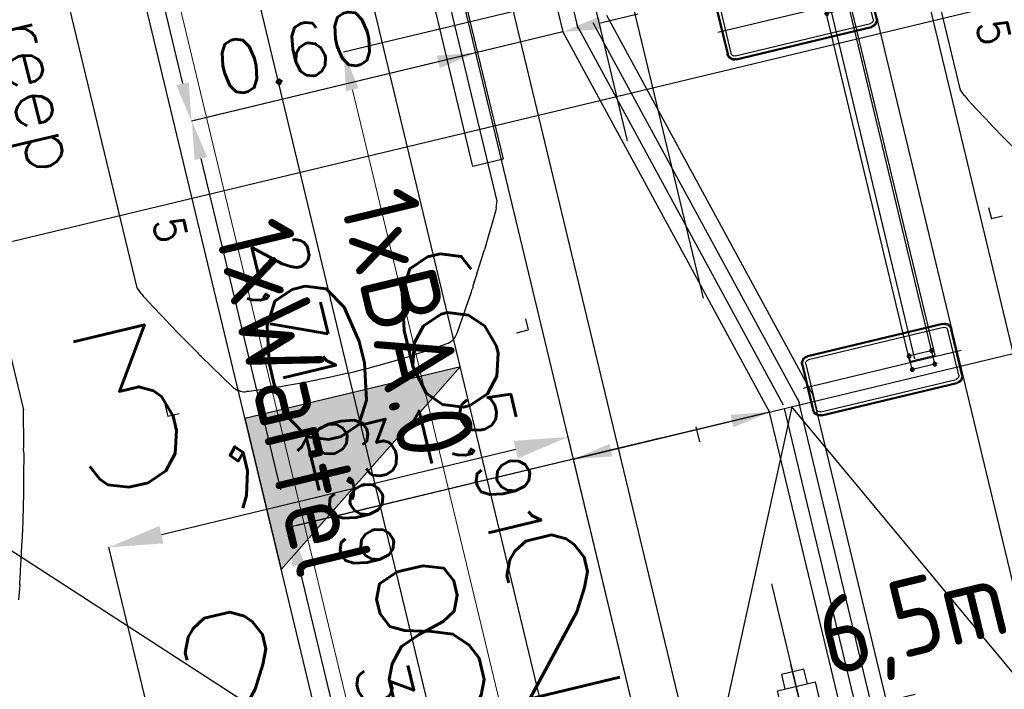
# Model space of a CAD drawing. Header units: millimetres. Extents: x 96940 to 101272, y 432237 to 434659.
# Tile 230 of 256: x 97309.81 to 97316.19, y 433504.04 to 433508.38. Entities that reach past the tile are written whole.
import ezdxf
from ezdxf.enums import TextEntityAlignment as Align

# ---------------------------------------------------------------- set-up
doc = ezdxf.new("R2010")
doc.units = ezdxf.units.MM
for name, pattern in [('CENTER', [35.225022, 22.015639, -4.403128, 4.403128, -4.403128]), ('DASHDOT', [25.4, 12.7, -6.35, 0, -6.35]), ('DASHED', [19.05, 12.7, -6.35])]:
    doc.linetypes.add(name, pattern=pattern)
for name, color, linetype in [('citadis', 7, 'Continuous'), ('Ondergrond_Nieuw_IP', 8, 'Continuous'), ('R_BL_T_N_MAST', 7, 'Continuous'), ('R_BN_N_Kabels_en_leidingen_maatvoering', 1, 'Continuous'), ('R_BN_T_N_Citadis', 2, 'Continuous'), ('R_BN_T_N_Halte_Blindengeleidelijn', 9, 'Continuous'), ('R_BN_T_N_Halte_Geleidepad_Markering-maatvoering', 1, 'Continuous'), ('R_BN_T_N_Halte_Hekwerk', 7, 'Continuous'), ('R_BN_T_N_Halte_Hekwerk over het hele perron', 7, 'Continuous'), ('R_BN_T_N_Halte_Perron', 7, 'Continuous'), ('R_BN_T_N_Halte_Perron-Maatvoering', 7, 'Continuous'), ('R_BN_T_N_Hartspoor', 1, 'CENTER'), ('R_BN_T_N_Kokersysteem trekput HA.2.340', 7, 'Continuous'), ('R_BN_T_N_Kokersysteem_Coordinaten', 1, 'Continuous'), ('R_BN_T_N_Kokersysteem_laagspanning', 2, 'DASHED'), ('R_BN_T_N_kokersysteem_maatvoering', 7, 'Continuous'), ('R_BN_T_N_Kokersysteem_signaal', 2, 'DASHDOT'), ('R_BN_T_N_Spoor', 3, 'Continuous'), ('R_BN_T_N_Verkanting', 7, 'Continuous'), ('R_BN_T_N_Verkanting_Maatvoering', 7, 'Continuous')]:
    doc.layers.add(name, color=color, linetype=linetype)
doc.styles.get("Standard").update_dxf_attribs({"font": 'romans.shx'})
doc.dimstyles.new('RET 1-500', dxfattribs={"dimtxt": 1, "dimasz": 1, "dimexe": 0.3, "dimexo": 0, "dimgap": 0.3, "dimtad": 1, "dimdec": 3, "dimzin": 1, "dimtxsty": 'Standard', "dimcen": 0, "dimclrd": 1, "dimclre": 1, "dimclrt": 7, "dimaunit": 2, "dimadec": 4, "dimazin": 0, "dimtfac": 1, "dimtdec": 3, "dimtofl": 0, "dimtmove": 0, "dimatfit": 0, "dimfxl": 1, "dimarcsym": 0})

# ---------------------------------------------------------------- blocks, each defined once
blk = doc.blocks.new('HA.2.340')
at = {"layer": 'R_BN_T_N_Kokersysteem trekput HA.2.340', "color": 1, "linetype": 'Continuous'}
for p, q in [((0, 0.2167), (0, -0.2167)), ((0.4086, 0), (-0.3776, 0))]:
    blk.add_line(p, q, dxfattribs=at)
at = {"layer": 'R_BN_T_N_Kokersysteem trekput HA.2.340'}
for p, q in [((0.075, 0.176), (-0.075, 0.176)), ((-0.075, 0.125), (-0.075, 0.176)), ((0.075, 0.125), (0.075, 0.176)), ((-0.075, -0.125), (-0.075, -0.176)), ((0.075, -0.125), (0.075, -0.176)), ((0.075, -0.176), (-0.075, -0.176))]:
    blk.add_line(p, q, dxfattribs=at)
for points in [[(-0.23, -0.075), (-0.3275, -0.075), (-0.3275, 0.075), (-0.23, 0.075)], [(0.23, -0.075), (0.3275, -0.075), (0.3275, 0.075), (0.23, 0.075)]]:
    blk.add_lwpolyline(points, dxfattribs=at)
blk.add_lwpolyline([(-0.23, -0.125), (0.23, -0.125), (0.23, 0.125), (-0.23, 0.125)], close=True, dxfattribs=at)
blk = doc.blocks.new('*U32')
at = {"layer": 'R_BN_T_N_Citadis', "color": 9}
for p, q in [((-31.2308, 1.2), (-31.3058, 1.2)), ((-31.3058, 1.125), (-31.3058, 1.2)), ((-31.3058, -1.125), (-31.3058, -1.2)), ((-30.1911, -1.3), (-30.1911, -1.1)), ((-30.1911, -1.1), (-28.6424, -1.1)), ((-31.2308, -1.2), (-31.3058, -1.2)), ((-28.6424, -1.3), (-30.1911, -1.3))]:
    blk.add_line(p, q, dxfattribs=at)
at = {"layer": 'R_BN_T_N_Citadis', "color": 9, "linetype": 'Continuous'}
for p, q in [((-30.5208, 1.1671), (-30.5922, 1.127)), ((-30.5099, 1.1729), (-30.5208, 1.1671)), ((-30.4988, 1.1783), (-30.5099, 1.1729)), ((-30.4874, 1.1832), (-30.4988, 1.1783)), ((-30.4874, 1.1832), (-30.4761, 1.1878)), ((-30.4761, 1.1878), (-30.4749, 1.1882)), ((-30.4749, 1.1882), (-30.4692, 1.1904)), ((-30.4692, 1.1904), (-30.4613, 1.1935)), ((-30.4613, 1.1935), (-30.461, 1.1936)), ((-30.461, 1.1936), (-30.4592, 1.1944)), ((-30.4592, 1.1944), (-30.4575, 1.1952)), ((-30.4575, 1.1952), (-30.4476, 1.2)), ((-30.4476, 1.2), (-24.754, 1.2)), ((-7.3215, 1.2), (-1.6421, 1.2)), ((-30.6634, 1.0863), (-30.7342, 1.0452)), ((-30.5922, 1.127), (-30.6634, 1.0863)), ((-1.384, 1.139), (-1.384, 1.139)), ((-1.384, 1.139), (-1.3594, 1.1333)), ((-1.3594, 1.1333), (-1.232, 1.1025)), ((-1.232, 1.1025), (-1.1953, 1.0934)), ((-1.1953, 1.0934), (-1.1139, 1.0725)), ((-30.8007, 1.0062), (-30.7342, 1.0452)), ((-1.1139, 1.0725), (-1.0355, 1.052)), ((-1.0355, 1.052), (-0.947, 1.0284)), ((-0.947, 1.0284), (-0.8453, 0.9999)), ((-30.8751, 0.9615), (-30.9452, 0.9188)), ((-30.8751, 0.9615), (-30.856, 0.9729)), ((-30.8567, 0.9725), (-30.856, 0.973)), ((-30.856, 0.973), (-30.8007, 1.0062)), ((-0.8453, 0.9999), (-0.8123, 0.9907)), ((-0.8123, 0.9907), (-0.8123, 0.9907)), ((-31.2184, 0.7473), (-30.9787, 0.9)), ((-30.9787, 0.9), (-30.9642, 0.9092)), ((-30.9609, 0.9112), (-30.9642, 0.9092)), ((-30.9542, 0.9149), (-30.9609, 0.9112)), ((-30.9472, 0.9181), (-30.9542, 0.9149)), ((-30.9452, 0.9188), (-30.9472, 0.9181)), ((-30.9348, 0.9252), (-30.9297, 0.9283)), ((-30.9297, 0.9283), (-30.9148, 0.9373)), ((-0.6829, 0.9529), (-0.6829, 0.9529)), ((-0.6767, 0.9511), (-0.6767, 0.9511)), ((-0.5482, 0.9119), (-0.4537, 0.8819)), ((-31.2566, 0.7057), (-31.2554, 0.7081)), ((-31.2554, 0.7081), (-31.2526, 0.7128)), ((-31.2519, 0.714), (-31.2496, 0.7173)), ((-31.2496, 0.7173), (-31.2471, 0.7209)), ((-31.2765, 0.5924), (-31.2704, 0.6507)), ((-31.2704, 0.6507), (-31.2686, 0.6669)), ((-31.2786, 0.572), (-31.2779, 0.5787)), ((-31.2779, 0.5787), (-31.2765, 0.5924)), ((-31.2845, 0.5065), (-31.2834, 0.5186)), ((-31.2834, 0.5186), (-31.2786, 0.572)), ((-31.2894, 0.4446), (-31.2869, 0.4769)), ((-31.2869, 0.4769), (-31.2845, 0.5065)), ((-31.295, 0.362), (-31.2919, 0.4102)), ((-31.2919, 0.4102), (-31.2902, 0.4343)), ((-31.2902, 0.4343), (-31.2894, 0.4446)), ((-31.2986, 0.2966), (-31.295, 0.362)), ((-31.3017, 0.2225), (-31.2991, 0.2863)), ((-31.2991, 0.2863), (-31.2989, 0.2897)), ((-31.2989, 0.2897), (-31.2986, 0.2966)), ((-31.3028, 0.1909), (-31.3019, 0.2173)), ((-31.3019, 0.2173), (-31.3017, 0.2225)), ((-31.305, 0.0966), (-31.3041, 0.1449)), ((-31.3041, 0.1449), (-31.304, 0.1483)), ((-31.304, 0.1483), (-31.3028, 0.1909)), ((-31.3056, 0.0483), (-31.305, 0.0966)), ((-31.3058, 0), (-31.3056, 0.0483)), ((-31.3058, 0), (-31.3056, -0.0483)), ((-31.3056, -0.0483), (-31.305, -0.0966)), ((-31.305, -0.0966), (-31.3041, -0.1449)), ((-31.3041, -0.1449), (-31.304, -0.1483)), ((-31.304, -0.1483), (-31.3028, -0.1909)), ((-31.3028, -0.1909), (-31.3019, -0.2173)), ((-31.3019, -0.2173), (-31.3017, -0.2225)), ((-31.3017, -0.2225), (-31.2991, -0.2863)), ((-31.2991, -0.2863), (-31.2989, -0.2897)), ((-31.2989, -0.2897), (-31.2986, -0.2966)), ((-31.2986, -0.2966), (-31.295, -0.362)), ((-31.295, -0.362), (-31.2919, -0.4102)), ((-31.2919, -0.4102), (-31.2902, -0.4343)), ((-31.2902, -0.4343), (-31.2894, -0.4446)), ((-31.2894, -0.4446), (-31.2869, -0.4769)), ((-31.2869, -0.4769), (-31.2845, -0.5065)), ((-31.2845, -0.5065), (-31.2834, -0.5186)), ((-31.2834, -0.5186), (-31.2786, -0.572)), ((-31.2786, -0.572), (-31.2779, -0.5787)), ((-31.2779, -0.5787), (-31.2765, -0.5924)), ((-31.2765, -0.5924), (-31.2704, -0.6507)), ((-31.2704, -0.6507), (-31.2686, -0.6669)), ((-31.2566, -0.7057), (-31.2554, -0.7081)), ((-31.2554, -0.7081), (-31.2526, -0.7128)), ((-31.2519, -0.714), (-31.2496, -0.7173)), ((-31.2496, -0.7173), (-31.2471, -0.7209)), ((-31.2184, -0.7473), (-30.9787, -0.9)), ((-30.9787, -0.9), (-30.9642, -0.9092)), ((-30.9609, -0.9112), (-30.9642, -0.9092)), ((-30.9542, -0.9149), (-30.9609, -0.9112)), ((-30.9472, -0.9181), (-30.9542, -0.9149)), ((-30.9452, -0.9188), (-30.9472, -0.9181)), ((-30.8751, -0.9615), (-30.9452, -0.9188)), ((-30.9348, -0.9252), (-30.9297, -0.9283)), ((-30.9297, -0.9283), (-30.9148, -0.9373)), ((-30.8751, -0.9615), (-30.856, -0.9729)), ((-30.8567, -0.9725), (-30.856, -0.973)), ((-30.856, -0.973), (-30.8007, -1.0062)), ((-30.8007, -1.0062), (-30.7342, -1.0452)), ((-30.6634, -1.0863), (-30.7342, -1.0452)), ((-30.5922, -1.127), (-30.6634, -1.0863)), ((-30.5208, -1.1671), (-30.5922, -1.127)), ((-30.5099, -1.1729), (-30.5208, -1.1671)), ((-30.4988, -1.1783), (-30.5099, -1.1729)), ((-30.4874, -1.1832), (-30.4988, -1.1783)), ((-30.4874, -1.1832), (-30.4761, -1.1878)), ((-30.4761, -1.1878), (-30.4749, -1.1882)), ((-30.4749, -1.1882), (-30.4692, -1.1904)), ((-30.4692, -1.1904), (-30.4613, -1.1935)), ((-30.4613, -1.1935), (-30.461, -1.1936)), ((-30.461, -1.1936), (-30.4592, -1.1944)), ((-30.4592, -1.1944), (-30.4575, -1.1952)), ((-30.4575, -1.1952), (-30.4476, -1.2)), ((-30.4476, -1.2), (-24.754, -1.2))]:
    blk.add_line(p, q, dxfattribs=at)
for centre, radius, start, end in [((-4.7631, -12.589), 14.1378, 76.17194, 77.24662), ((-4.1097, -10.5438), 11.9966, 73.37139, 74.04646), ((-4.1141, -10.5584), 12.0119, 72.7304, 73.37115), ((-31.1593, 0.6545), 0.11, 152.25453, 173.53734), ((-31.1593, 0.6545), 0.11, 147.29343, 148.01847), ((-31.1593, 0.6545), 0.11, 122.49954, 142.91468), ((-31.1593, -0.6545), 0.11, 186.46266, 207.74547), ((-31.1593, -0.6545), 0.11, 211.98153, 212.70657), ((-31.1593, -0.6545), 0.11, 217.08532, 237.50046)]:
    blk.add_arc(centre, radius, start, end, dxfattribs=at)
at = {"layer": 'R_BN_T_N_Citadis', "color": 9, "linetype": 'Continuous', "width": 0.933333}
blk.add_text('5', height=0.2, rotation=180, dxfattribs=at).set_placement((-30.0517, 0.9037), align=Align.MIDDLE_LEFT)
blk = doc.blocks.new('FUNDERINGSVOET_KLEIN')
at = {"layer": 'R_BN_T_N_Halte_Hekwerk over het hele perron', "color": 1, "ltscale": 0.5}
for p, q in [((-0.15, 0), (0.15, 0)), ((-0.2, -0.95), (-0.2, -0.05)), ((-0.193, -0.95), (-0.193, -0.05)), ((-0.1737, -0.95), (-0.1737, -0.05)), ((-0.15, -0.007), (0.15, -0.007)), ((-0.15, -0.0263), (0.15, -0.0263)), ((0.1737, -0.05), (0.1737, -0.95)), ((0.193, -0.05), (0.193, -0.95)), ((0.2, -0.05), (0.2, -0.95)), ((0.15, -0.9737), (-0.15, -0.9737)), ((0.15, -0.993), (-0.15, -0.993)), ((0.15, -1), (-0.15, -1))]:
    blk.add_line(p, q, dxfattribs=at)
at = {"layer": 'R_BN_T_N_Halte_Hekwerk over het hele perron', "color": 1, "ltscale": 0.1}
for p, q in [((0, 0.0269), (0, -1.0262)), ((-0.06, -0.16), (0.06, -0.16)), ((-0.045, -0.145), (-0.045, -0.325)), ((0.045, -0.145), (0.045, -0.325)), ((-0.06, -0.31), (0.06, -0.31))]:
    blk.add_line(p, q, dxfattribs=at)
for centre in [(-0.045, -0.16), (0.045, -0.16), (-0.045, -0.31), (0.045, -0.31)]:
    blk.add_circle(centre, 0.012, dxfattribs=at)
at = {"layer": 'R_BN_T_N_Halte_Hekwerk over het hele perron', "color": 1, "ltscale": 0.5}
for centre, radius, start, end in [((-0.15, -0.05), 0.05, 90, 180), ((-0.15, -0.05), 0.043, 90, 180), ((-0.15, -0.05), 0.0237, 90, 180), ((0.15, -0.05), 0.05, 0, 90), ((0.15, -0.05), 0.043, 0, 90), ((0.15, -0.05), 0.0237, 0, 90), ((-0.15, -0.95), 0.05, 180, 270), ((-0.15, -0.95), 0.043, 180, 270), ((-0.15, -0.95), 0.0237, 180, 270), ((0.15, -0.95), 0.05, 270, 0), ((0.15, -0.95), 0.043, 270, 0), ((0.15, -0.95), 0.0237, 270, 0)]:
    blk.add_arc(centre, radius, start, end, dxfattribs=at)
blk = doc.blocks.new('*D177')
at = {"layer": 'Defpoints', "color": 0, "transparency": 16777216}
for p in [(97296.6348, 433569.8182), (97251.8443, 433559.0453), (97321.432, 433466.7187)]:
    blk.add_point(p, dxfattribs=at)
at = {"layer": 'R_BN_T_N_Verkanting_Maatvoering', "color": 1, "lineweight": -2, "transparency": 16777216}
for p, q in [((97296.6348, 433569.8182), (97251.5526, 433558.9751)), ((97276.4076, 433456.9181), (97252.0781, 433558.073)), ((97321.432, 433466.7187), (97276.3498, 433455.8757))]:
    blk.add_line(p, q, dxfattribs=at)
at = {"layer": 'R_BN_T_N_Verkanting_Maatvoering', "color": 1, "transparency": 16777216}
for points in [[(97252.2402, 433558.112), (97251.9161, 433558.034), (97251.8443, 433559.0453)], [(97276.5696, 433456.9571), (97276.2455, 433456.8791), (97276.6414, 433455.9458)]]:
    blk.add_solid(points, dxfattribs=at)
at = {"layer": 'R_BN_T_N_Verkanting_Maatvoering', "color": 7, "transparency": 16777216, "insert": (97262.7953, 433517.6477), "char_height": 1, "attachment_point": 5, "rotation": 283.52372}
blk.add_mtext('In deze zone 1cm verkanting toepassen', dxfattribs=at)
blk = doc.blocks.new('*D296')
at = {"layer": 'Defpoints', "color": 0, "transparency": 16777216}
for p in [(97314.6304, 433508.8227), (97316.011, 433503.074), (97313.29, 433502.4205)]:
    blk.add_point(p, dxfattribs=at)
at = {"layer": 'R_BN_T_N_Halte_Perron-Maatvoering', "color": 1, "lineweight": -2, "transparency": 16777216}
for p, q in [((97314.6304, 433508.8227), (97311.9094, 433508.1692)), ((97316.011, 433503.074), (97313.29, 433502.4205))]:
    blk.add_line(p, q, dxfattribs=at)
at = {"layer": 'R_BN_T_N_Halte_Perron-Maatvoering', "color": 1, "lineweight": 9, "transparency": 16777216}
blk.add_line((97311.9678, 433507.9261), (97313.2316, 433502.6636), dxfattribs=at)
at = {"layer": 'R_BN_T_N_Halte_Perron-Maatvoering', "color": 1, "transparency": 16777216}
for points in [[(97312.0083, 433507.9358), (97311.9273, 433507.9164), (97311.9094, 433508.1692)], [(97313.2721, 433502.6733), (97313.1911, 433502.6539), (97313.29, 433502.4205)]]:
    blk.add_solid(points, dxfattribs=at)
at = {"layer": 'R_BN_T_N_Halte_Perron-Maatvoering', "color": 7, "transparency": 16777216, "insert": (97312.8768, 433505.4616), "char_height": 0.35, "attachment_point": 5, "rotation": 283.50383}
blk.add_mtext('5,91', dxfattribs=at)
blk = doc.blocks.new('*D297')
at = {"layer": 'Defpoints', "color": 0, "transparency": 16777216}
for p in [(97314.5453, 433509.911), (97316.1776, 433503.114), (97312.3563, 433502.1963)]:
    blk.add_point(p, dxfattribs=at)
at = {"layer": 'R_BN_T_N_Halte_Perron-Maatvoering', "color": 1, "lineweight": -2, "transparency": 16777216}
for p, q in [((97314.5453, 433509.911), (97310.724, 433508.9933)), ((97316.1776, 433503.114), (97312.3563, 433502.1963))]:
    blk.add_line(p, q, dxfattribs=at)
at = {"layer": 'R_BN_T_N_Halte_Perron-Maatvoering', "color": 1, "lineweight": 9, "transparency": 16777216}
blk.add_line((97310.7823, 433508.7502), (97312.2979, 433502.4394), dxfattribs=at)
at = {"layer": 'R_BN_T_N_Halte_Perron-Maatvoering', "color": 1, "transparency": 16777216}
for points in [[(97310.8228, 433508.76), (97310.7418, 433508.7405), (97310.724, 433508.9933)], [(97312.3384, 433502.4491), (97312.2574, 433502.4297), (97312.3563, 433502.1963)]]:
    blk.add_solid(points, dxfattribs=at)
at = {"layer": 'R_BN_T_N_Halte_Perron-Maatvoering', "color": 7, "transparency": 16777216, "insert": (97311.926, 433505.3083), "char_height": 0.35, "attachment_point": 5, "rotation": 283.50383}
blk.add_mtext('6,99', dxfattribs=at)
blk = doc.blocks.new('*D318')
at = {"layer": 'Defpoints', "color": 0, "transparency": 16777216}
for p in [(97307.9754, 433573.1282), (97332.3871, 433507.0067), (97324.3197, 433505.0693)]:
    blk.add_point(p, dxfattribs=at)
at = {"layer": 'R_BN_T_N_Halte_Perron-Maatvoering', "color": 1, "lineweight": -2, "transparency": 16777216}
for p, q in [((97307.9754, 433573.1282), (97316.0428, 433575.0655)), ((97324.3197, 433505.0693), (97332.3871, 433507.0067))]:
    blk.add_line(p, q, dxfattribs=at)
at = {"layer": 'R_BN_T_N_Halte_Perron-Maatvoering', "color": 1, "lineweight": 9, "transparency": 16777216}
blk.add_line((97316.1012, 433574.8225), (97332.3287, 433507.2498), dxfattribs=at)
at = {"layer": 'R_BN_T_N_Halte_Perron-Maatvoering', "color": 1, "transparency": 16777216}
for points in [[(97316.1417, 433574.8322), (97316.0606, 433574.8127), (97316.0428, 433575.0655)], [(97332.3692, 433507.2595), (97332.2882, 433507.24), (97332.3871, 433507.0067)]]:
    blk.add_solid(points, dxfattribs=at)
at = {"layer": 'R_BN_T_N_Halte_Perron-Maatvoering', "color": 7, "transparency": 16777216, "insert": (97324.0374, 433542.9531), "char_height": 0.35, "attachment_point": 5, "rotation": 283.50383}
blk.add_mtext('70.00', dxfattribs=at)
blk = doc.blocks.new('*D370')
at = {"layer": 'Defpoints', "color": 0, "transparency": 16777216}
for p in [(97311.1803, 433540.9402), (97320.0414, 433504.0419), (97317.6391, 433503.465)]:
    blk.add_point(p, dxfattribs=at)
at = {"layer": 'R_BN_T_N_Halte_Geleidepad_Markering-maatvoering', "color": 1, "lineweight": -2, "transparency": 16777216}
for p, q in [((97311.1803, 433540.9402), (97308.778, 433540.3633)), ((97308.8364, 433540.1202), (97317.5808, 433503.7081)), ((97320.0414, 433504.0419), (97317.6391, 433503.465))]:
    blk.add_line(p, q, dxfattribs=at)
at = {"layer": 'R_BN_T_N_Halte_Geleidepad_Markering-maatvoering', "color": 1, "transparency": 16777216}
for points in [[(97308.8769, 433540.1299), (97308.7959, 433540.1105), (97308.778, 433540.3633)], [(97317.6213, 433503.7178), (97317.5402, 433503.6983), (97317.6391, 433503.465)]]:
    blk.add_solid(points, dxfattribs=at)
at = {"layer": 'R_BN_T_N_Halte_Geleidepad_Markering-maatvoering', "color": 7, "transparency": 16777216, "insert": (97313.8365, 433520.62), "char_height": 0.35, "attachment_point": 5, "rotation": 283.50383}
blk.add_mtext('37,95', dxfattribs=at)
blk = doc.blocks.new('*D432')
at = {"layer": 'Defpoints', "color": 0, "transparency": 16777216}
for p in [(97305.8032, 433539.6489), (97313.3314, 433508.3007), (97310.9253, 433507.7229)]:
    blk.add_point(p, dxfattribs=at)
at = {"layer": 'R_BN_T_N_Halte_Geleidepad_Markering-maatvoering', "color": 1, "lineweight": -2, "transparency": 16777216}
for p, q in [((97305.8032, 433539.6489), (97303.397, 433539.071)), ((97303.4554, 433538.828), (97310.8669, 433507.966)), ((97313.3314, 433508.3007), (97310.9253, 433507.7229))]:
    blk.add_line(p, q, dxfattribs=at)
at = {"layer": 'R_BN_T_N_Halte_Geleidepad_Markering-maatvoering', "color": 1, "transparency": 16777216}
for points in [[(97303.4959, 433538.8377), (97303.4149, 433538.8182), (97303.397, 433539.071)], [(97310.9074, 433507.9757), (97310.8264, 433507.9562), (97310.9253, 433507.7229)]]:
    blk.add_solid(points, dxfattribs=at)
at = {"layer": 'R_BN_T_N_Halte_Geleidepad_Markering-maatvoering', "color": 7, "transparency": 16777216, "insert": (97310.1052, 433512.4581), "char_height": 0.35, "attachment_point": 5, "rotation": 283.50383}
blk.add_mtext('32,24', dxfattribs=at)
blk = doc.blocks.new('*D433')
at = {"layer": 'Defpoints', "color": 0, "transparency": 16777216}
for p in [(97313.3314, 433508.3007), (97313.9637, 433505.6676), (97311.5597, 433505.0903)]:
    blk.add_point(p, dxfattribs=at)
at = {"layer": 'R_BN_T_N_Halte_Geleidepad_Markering-maatvoering', "color": 1, "lineweight": -2, "transparency": 16777216}
for p, q in [((97313.3314, 433508.3007), (97310.9274, 433507.7234)), ((97310.9858, 433507.4803), (97311.5014, 433505.3334)), ((97313.9637, 433505.6676), (97311.5597, 433505.0903))]:
    blk.add_line(p, q, dxfattribs=at)
at = {"layer": 'R_BN_T_N_Halte_Geleidepad_Markering-maatvoering', "color": 1, "transparency": 16777216}
for points in [[(97311.0263, 433507.49), (97310.9453, 433507.4706), (97310.9274, 433507.7234)], [(97311.5419, 433505.3431), (97311.4608, 433505.3237), (97311.5597, 433505.0903)]]:
    blk.add_solid(points, dxfattribs=at)
at = {"layer": 'R_BN_T_N_Halte_Geleidepad_Markering-maatvoering', "color": 7, "transparency": 16777216, "insert": (97311.5464, 433506.4661), "char_height": 0.35, "attachment_point": 5, "rotation": 283.50383}
blk.add_mtext('2,71', dxfattribs=at)
blk = doc.blocks.new('*D434')
at = {"layer": 'Defpoints', "color": 0, "transparency": 16777216}
for p in [(97314.6693, 433505.8371), (97315.3698, 433502.92), (97312.2603, 433502.1732)]:
    blk.add_point(p, dxfattribs=at)
at = {"layer": 'R_BN_T_N_Halte_Geleidepad_Markering-maatvoering', "color": 1, "lineweight": -2, "transparency": 16777216}
for p, q in [((97314.6693, 433505.8371), (97311.5597, 433505.0903)), ((97311.6181, 433504.8472), (97312.2019, 433502.4163)), ((97315.3698, 433502.92), (97312.2603, 433502.1732))]:
    blk.add_line(p, q, dxfattribs=at)
at = {"layer": 'R_BN_T_N_Halte_Geleidepad_Markering-maatvoering', "color": 1, "transparency": 16777216}
for points in [[(97311.6586, 433504.8569), (97311.5776, 433504.8375), (97311.5597, 433505.0903)], [(97312.2424, 433502.4261), (97312.1614, 433502.4066), (97312.2603, 433502.1732)]]:
    blk.add_solid(points, dxfattribs=at)
at = {"layer": 'R_BN_T_N_Halte_Geleidepad_Markering-maatvoering', "color": 7, "transparency": 16777216, "insert": (97312.2098, 433503.7038), "char_height": 0.35, "attachment_point": 5, "rotation": 283.50383}
blk.add_mtext('3,00', dxfattribs=at)
blk = doc.blocks.new('*D440')
at = {"layer": 'Defpoints', "color": 0, "transparency": 16777216}
for p in [(97313.3314, 433508.3007), (97312.7674, 433508.1653), (97312.7674, 433508.1653)]:
    blk.add_point(p, dxfattribs=at)
at = {"layer": 'R_BN_T_N_Halte_Geleidepad_Markering-maatvoering', "color": 1, "lineweight": -2, "transparency": 16777216}
for p, q in [((97313.5745, 433508.3591), (97313.8176, 433508.4175)), ((97313.3314, 433508.3007), (97312.7674, 433508.1653)), ((97313.3314, 433508.3007), (97313.3314, 433508.3007)), ((97312.7674, 433508.1653), (97312.7674, 433508.1653)), ((97312.5243, 433508.1069), (97311.0496, 433507.7527))]:
    blk.add_line(p, q, dxfattribs=at)
at = {"layer": 'R_BN_T_N_Halte_Geleidepad_Markering-maatvoering', "color": 1, "transparency": 16777216}
for points in [[(97313.5648, 433508.3996), (97313.5842, 433508.3186), (97313.3314, 433508.3007)], [(97312.5146, 433508.1474), (97312.5341, 433508.0664), (97312.7674, 433508.1653)]]:
    blk.add_solid(points, dxfattribs=at)
at = {"layer": 'R_BN_T_N_Halte_Geleidepad_Markering-maatvoering', "color": 7, "transparency": 16777216, "insert": (97311.6012, 433508.168), "char_height": 0.35, "attachment_point": 5, "rotation": 13.50383}
blk.add_mtext('0.60', dxfattribs=at)
blk = doc.blocks.new('*D441')
at = {"layer": 'Defpoints', "color": 0, "transparency": 16777216}
for p in [(97314.6693, 433505.8371), (97313.3998, 433505.5322), (97313.3998, 433505.5322)]:
    blk.add_point(p, dxfattribs=at)
at = {"layer": 'R_BN_T_N_Halte_Geleidepad_Markering-maatvoering', "color": 1, "lineweight": -2, "transparency": 16777216}
for p, q in [((97314.4262, 433505.7787), (97313.6429, 433505.5906)), ((97313.3998, 433505.5322), (97311.6025, 433505.1006))]:
    blk.add_line(p, q, dxfattribs=at)
at = {"layer": 'R_BN_T_N_Halte_Geleidepad_Markering-maatvoering', "color": 1, "transparency": 16777216}
for points in [[(97314.4164, 433505.8192), (97314.4359, 433505.7382), (97314.6693, 433505.8371)], [(97313.6331, 433505.6311), (97313.6526, 433505.55), (97313.3998, 433505.5322)]]:
    blk.add_solid(points, dxfattribs=at)
at = {"layer": 'R_BN_T_N_Halte_Geleidepad_Markering-maatvoering', "color": 7, "transparency": 16777216, "insert": (97312.0734, 433505.5308), "char_height": 0.35, "attachment_point": 5, "rotation": 13.50383}
blk.add_mtext('1,31', dxfattribs=at)
blk = doc.blocks.new('*D513')
at = {"layer": 'Defpoints', "color": 0, "transparency": 16777216}
for p in [(97311.0761, 433503.1315), (97314.1003, 433502.6151), (97311.3583, 433501.9566)]:
    blk.add_point(p, dxfattribs=at)
at = {"layer": 'R_BN_N_Kabels_en_leidingen_maatvoering', "color": 1, "lineweight": -2, "transparency": 16777216}
for p, q in [((97314.1003, 433502.6151), (97313.8181, 433503.79)), ((97313.4778, 433503.7083), (97311.4164, 433503.2133)), ((97311.3583, 433501.9566), (97311.0761, 433503.1315))]:
    blk.add_line(p, q, dxfattribs=at)
at = {"layer": 'R_BN_N_Kabels_en_leidingen_maatvoering', "color": 1, "transparency": 16777216}
for points in [[(97313.4642, 433503.765), (97313.4914, 433503.6516), (97313.8181, 433503.79)], [(97311.4028, 433503.27), (97311.4301, 433503.1565), (97311.0761, 433503.1315)]]:
    blk.add_solid(points, dxfattribs=at)
at = {"layer": 'R_BN_N_Kabels_en_leidingen_maatvoering', "color": 7, "transparency": 16777216, "insert": (97312.2848, 433504.1368), "char_height": 1, "attachment_point": 5, "rotation": 13.50383}
blk.add_mtext('2,82', dxfattribs=at)
blk = doc.blocks.new('*D514')
at = {"layer": 'Defpoints', "color": 0, "transparency": 16777216}
for p in [(97310.39, 433504.9608), (97314.1006, 433502.6164), (97311.1246, 433501.9017)]:
    blk.add_point(p, dxfattribs=at)
at = {"layer": 'R_BN_N_Kabels_en_leidingen_maatvoering', "color": 1, "lineweight": -2, "transparency": 16777216}
for p, q in [((97314.1006, 433502.6164), (97313.3659, 433505.6755)), ((97313.0256, 433505.5937), (97310.7303, 433505.0425)), ((97311.1246, 433501.9017), (97310.39, 433504.9608))]:
    blk.add_line(p, q, dxfattribs=at)
at = {"layer": 'R_BN_N_Kabels_en_leidingen_maatvoering', "color": 1, "transparency": 16777216}
for points in [[(97313.012, 433505.6505), (97313.0392, 433505.537), (97313.3659, 433505.6755)], [(97310.7167, 433505.0992), (97310.7439, 433504.9858), (97310.39, 433504.9608)]]:
    blk.add_solid(points, dxfattribs=at)
at = {"layer": 'R_BN_N_Kabels_en_leidingen_maatvoering', "color": 7, "transparency": 16777216, "insert": (97311.5638, 433505.9577), "char_height": 1, "attachment_point": 5, "rotation": 13.50383}
blk.add_mtext('3,06', dxfattribs=at)
blk = doc.blocks.new('Verkanting 2 cm')
blk.add_hatch(color=256).paths.add_polyline_path([(-0.7175, 0), (0.7175, 0), (-0.7175, 1.008)])
at = {"layer": 'R_BN_T_N_Verkanting'}
for p, q in [((-0.7175, 0), (-0.7175, 1.008)), ((0.7175, 0), (-0.7175, 1.008)), ((-0.7175, 0), (0.7175, 0))]:
    blk.add_line(p, q, dxfattribs=at)

msp = doc.modelspace()

# ---------------------------------------------------------------- hatches: boundary and pattern name
at = {"layer": 'Ondergrond_Nieuw_IP'}
h = msp.add_hatch(dxfattribs=at)
h.set_pattern_fill('DSV5_19', color=256, scale=0.5, style=0)
h.set_pattern_definition([(160.346175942, (0.4395, 0.23445), (-4.499999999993, 1.499999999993), [0.17415, -22.124953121]), (57.99461679, (0.1875, 1.10155), (4.49999999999, 7.500000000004), [0.221115, -13.929856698]), (139.76364169, (1.3761, 1.23405), (-9.000000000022, 7.499999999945), [0.1512, -25.392879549]), (90, (1.376, 1.0564), (-1.5, 9e-17), [0.177555, -1.322445]), (5.856013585, (1.15425, 0.498), (43.4999999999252, 4.5000000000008), [0.22965, -58.5772373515]), (102.200468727, (1.44735, 0.22275), (-7.4999999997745, 34.5000000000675), [0.3057, -56.4767796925]), (130.601294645, (0.94335, 0.3516), (-1.5, 1.5), [0.162, -13.667316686]), (114.44395478, (0.7676, 1.1074), (-1.499999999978, 3.00000000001), [0.2124, -17.9121689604]), (155.376435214, (0.67965, 1.3008), (-16.499999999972, 7.49999999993), [0.15465, -39.446486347]), (28.810793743, (1.1985, 0.9588), (13.499999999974, 7.499999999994), [0.202635, -34.0355016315]), (173.884496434, (0.6328, 0.8965), (-28.499999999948, 2.999999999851), [0.33, -41.910383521]), (157.166345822, (0.3339, 0.08763), (-17.99999999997, 7.500000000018), [0.19695, -30.726342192]), (11.309932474, (0.7207, 0.45117), (6, 1.5), [0.11951, -7.5290192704]), (17.878696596, (0.30465, 1.2891), (4.4999999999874, 1.500000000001), [0.24645, -48.6130424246]), (154.653824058, (1.1985, 0.9588), (-25.49999999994, 12.000000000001), [0.1866, -31.3490940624]), (175.601294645, (1.09575, 0.3399), (-1.499999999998, 4e-14), [0.15285, -19.4047572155]), (40.601294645, (0.6387, 0.8907), (1.499999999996, 1.5), [0.108045, -13.721271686]), (51.842773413, (1.03125, 1.04535), (10.499999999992, 13.500000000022), [0.3639, -26.342840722]), (72.255328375, (0.72075, 0.9609), (10.499999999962, 32.999999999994), [0.15375, -39.219464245]), (54.162347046, (0.33405, 0.087885), (7.499999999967, 10.499999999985), [0.18045, -33.124954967]), (69.44395478, (0.54495, 0.10547), (1.499999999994, 4.500000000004), [0.25035, -12.565655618]), (69.67686317, (1.09575, 0.3399), (10.4999999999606, 28.4999999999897), [0.16875, -43.0197901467]), (21.447736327, (1.16595, 0.11133), (7.499999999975, 3.0000000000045), [0.30255, -44.8222768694]), (9.46232221, (0.8847, 0.06445), (7.5, 1.5), [0.28515, -8.8389937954]), (51.709836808, (0.63285, 0.3399), (16.4999999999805, 21.000000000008), [0.14184, -36.1693153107]), (124.508522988, (0.3045, 0.9315), (-13.500000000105, 19.499999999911), [0.2064, -28.9183317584]), (47.489552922, (0.1524, 0.1641), (14.999999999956, 16.50000000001), [0.18255, -24.235680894]), (173.018942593, (0.88485, 0.064575), (-61.4999999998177, 7.500000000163), [0.33645, -73.712520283])])
h.paths.add_polyline_path([(97330.26984, 433506.62984), (97346.51407, 433510.53089), (97346.30391, 433511.40601), (97330.9348, 433507.71512), (97310.85477, 433591.32985, -0.0596941), (97309.22114, 433605.2962), (97308.95039, 433605.17041, -0.0039806), (97308.32141, 433604.88426, 0.0579611), (97309.97965, 433591.11969)])

# ---------------------------------------------------------------- linework, layer by layer
at = {"layer": 'R_BL_T_N_MAST', "color": 7, "linetype": 'DASHED', "ltscale": 10}
msp.add_line((97320.49275, 433509.5175), (97304.91077, 433505.7755), dxfattribs=at)
at = {"layer": 'R_BN_T_N_Halte_Blindengeleidelijn', "ltscale": 0.01}
for p, q in [((97305.80315, 433539.64888), (97313.3314, 433508.3007)), ((97305.90039, 433539.67223), (97313.42864, 433508.32405)), ((97313.61389, 433508.40916), (97314.95175, 433505.94551)), ((97313.41928, 433508.34842), (97314.75714, 433505.88478)), ((97313.52601, 433508.36143), (97314.86387, 433505.89779)), ((97313.3314, 433508.3007), (97314.66927, 433505.83705)), ((97316.01961, 433501.0706), (97314.85451, 433505.92216)), ((97316.11685, 433501.09395), (97314.95175, 433505.94551)), ((97315.82514, 433501.0239), (97314.66927, 433505.83705)), ((97315.92238, 433501.04725), (97314.7665, 433505.86041))]:
    msp.add_line(p, q, dxfattribs=at)
at = {"layer": 'R_BN_T_N_Halte_Hekwerk', "color": 7}
for p, q in [((97315.06421, 433508.45099), (97315.60888, 433506.18298)), ((97315.72556, 433506.211), (97315.1809, 433508.47901))]:
    msp.add_line(p, q, dxfattribs=at)
msp.add_lwpolyline([(97315.74248, 433506.20478), (97315.19315, 433508.49224), (97315.02785, 433508.45254), (97315.57718, 433506.16508)], close=True, dxfattribs=at)
at = {"layer": 'R_BN_T_N_Halte_Perron'}
for p, q in [((97316.9493, 433503.29931), (97300.605, 433571.35817)), ((97316.60898, 433503.21758), (97300.26467, 433571.27644)), ((97314.39201, 433502.68518), (97298.04771, 433570.74403)), ((97314.1003, 433502.61512), (97297.756, 433570.67398)), ((97313.39977, 433505.53219), (97316.24877, 433506.21637)), ((97314.81455, 433505.87194), (97314.1003, 433502.61512)), ((97316.9493, 433503.29931), (97314.81455, 433505.87194))]:
    msp.add_line(p, q, dxfattribs=at)
at = {"layer": 'R_BN_T_N_Hartspoor', "ltscale": 0.5}
msp.add_line((97289.3774, 433600.03869), (97327.05051, 433443.16514), dxfattribs=at)
at = {"layer": 'R_BN_T_N_Kokersysteem_laagspanning', "ltscale": 0.3}
for p, q in [((97298.69003, 433571.41263), (97315.24502, 433502.38147)), ((97321.16917, 433505.34114), (97306.438, 433501.80346))]:
    msp.add_line(p, q, dxfattribs=at)
at = {"layer": 'R_BN_T_N_Kokersysteem_signaal', "color": 2, "linetype": 'DASHDOT', "ltscale": 0.3}
msp.add_line((97298.45665, 433571.35666), (97315.01163, 433502.3255), dxfattribs=at)
at = {"layer": 'R_BN_T_N_Spoor'}
for p, q in [((97327.74817, 433443.33269), (97295.6627, 433576.93893)), ((97326.35284, 433442.9976), (97294.26737, 433576.60384))]:
    msp.add_line(p, q, dxfattribs=at)

# ---------------------------------------------------------------- block references
at = {"layer": 'citadis', "color": 3, "linetype": 'Continuous', "ltscale": 0.05}
for p, rotation in [((97309.96335, 433537.81028), 103.5038322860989), ((97304.62918, 433536.52918), 103.5038322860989), ((97309.05345, 433503.97406), 283.5038322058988)]:
    msp.add_blockref('*U32', p, dxfattribs=dict(at, rotation=rotation))
at = {"layer": 'R_BN_T_N_Halte_Hekwerk over het hele perron', "xscale": -1, "rotation": 283.5038322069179}
for p in [(97315.33184, 433508.53568), (97315.88581, 433506.22891)]:
    msp.add_blockref('FUNDERINGSVOET_KLEIN', p, dxfattribs=at)
at = {"layer": 'R_BN_T_N_Kokersysteem trekput HA.2.340', "color": 6, "ltscale": 0.05, "xscale": -1, "rotation": 103.4859255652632}
msp.add_blockref('HA.2.340', (97314.89646, 433503.83488), dxfattribs=at)
at = {"layer": 'R_BN_T_N_Verkanting', "color": 0, "linetype": 'ByBlock', "lineweight": -2, "xscale": -1, "rotation": 193.5038322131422}
msp.add_blockref('Verkanting 2 cm', (97311.96923, 433505.96478), dxfattribs=at)

# ---------------------------------------------------------------- texts
at = {"layer": 'R_BN_T_N_Halte_Perron-Maatvoering', "color": 7, "insert": (97309.71156, 433508.60451), "char_height": 0.35, "attachment_point": 5, "rotation": 283.446133}
msp.add_mtext('Stopstreep', dxfattribs=at)
at = {"layer": 'R_BN_T_N_kokersysteem_maatvoering', "char_height": 0.5, "attachment_point": 1}
for s, insert, width, rotation in [('{\\Fisocp|c0;1xBA.0\\P1xWartel}', (97312.36693, 433507.32716), 4.2841301, 283.548702), ('{\\Fisocp|c0;6,5m}', (97314.9367, 433504.60748, 1.36784), 0.6247051, 13.782437)]:
    msp.add_mtext(s, dxfattribs=dict(at, insert=insert, width=width, rotation=rotation))

# ---------------------------------------------------------------- dimensions: what is measured, and where the dimension line sits
at = {"layer": 'R_BN_N_Kabels_en_leidingen_maatvoering', "color": 1}
for base, p1, p2, picture, middle in [((97310.38999, 433504.96079), (97314.10057, 433502.61636), (97311.12463, 433501.90169), '*D514', (97311.72615, 433505.28167)), ((97311.07611, 433503.13154), (97314.1003, 433502.61512), (97311.35826, 433501.95662), '*D513', (97312.44713, 433503.46079))]:
    dim = msp.add_linear_dim(base=base, p1=p1, p2=p2, angle=193.503832, dimstyle='RET 1-500', override={"dimasz": 0.35, "dimexe": 0, "dimgap": 0.1, "dimdec": 2, "dimzin": 0, "dimtofl": 1, "dimatfit": 2}, dxfattribs=at)
    dim.commit()
    dim.dimension.update_dxf_attribs({"geometry": picture, "text_midpoint": middle, "dimtype": 161})
at = {"layer": 'R_BN_T_N_Halte_Geleidepad_Markering-maatvoering', "color": 1}
for base, p1, p2, angle, picture, middle in [((97317.63914, 433503.46497), (97311.18027, 433540.94019), (97320.04139, 433504.04187), 283.503832, '*D370', (97313.53665, 433520.54805)), ((97310.92527, 433507.72287), (97305.80315, 433539.64888), (97313.3314, 433508.3007), 283.503832, '*D432', (97309.80539, 433512.38615)), ((97311.55973, 433505.0903), (97313.3314, 433508.3007), (97313.96374, 433505.66762), 283.503832, '*D433', (97311.24662, 433506.3941)), ((97313.39977, 433505.53219), (97314.66927, 433505.83705), (97313.39977, 433505.53219), 193.503832, '*D441', (97312.14543, 433505.23096)), ((97312.26026, 433502.17324), (97314.66927, 433505.83705), (97315.3698, 433502.91999), 283.503832, '*D434', (97311.90999, 433503.63177))]:
    dim = msp.add_linear_dim(base=base, p1=p1, p2=p2, angle=angle, dimstyle='RET 1-500', override={"dimtxt": 0.35, "dimasz": 0.25, "dimexe": 0, "dimgap": 0.1, "dimdec": 2, "dimzin": 0, "dimtofl": 1, "dimatfit": 2}, dxfattribs=at)
    dim.commit()
    dim.dimension.update_dxf_attribs({"geometry": picture, "text_midpoint": middle, "dimtype": 161})
dim = msp.add_linear_dim(base=(97312.76744, 433508.16526), p1=(97313.3314, 433508.3007), p2=(97312.76744, 433508.16526), angle=193.503832, text='0.60', dimstyle='RET 1-500', override={"dimtxt": 0.35, "dimasz": 0.25, "dimexe": 0, "dimgap": 0.1, "dimdec": 2, "dimzin": 0, "dimtofl": 1, "dimatfit": 2}, dxfattribs=at)
dim.commit()
dim.dimension.update_dxf_attribs({"geometry": '*D440', "text_midpoint": (97311.66544, 433507.90062), "dimtype": 161})
at = {"layer": 'R_BN_T_N_Halte_Perron-Maatvoering'}
dim = msp.add_linear_dim(base=(97332.38708, 433507.00668), p1=(97307.97544, 433573.12818), p2=(97324.31974, 433505.06932), angle=283.503832, text='70.00', dimstyle='RET 1-500', override={"dimtxt": 0.35, "dimasz": 0.25, "dimexe": 0, "dimgap": 0.1, "dimdec": 2, "dimzin": 0, "dimtofl": 1, "dimatfit": 2, "dimlwd": 9}, dxfattribs=at)
dim.commit()
dim.dimension.update_dxf_attribs({"geometry": '*D318', "text_midpoint": (97323.76999, 433542.88888), "dimtype": 161})
for base, p1, p2, picture, middle in [((97312.35626, 433502.19629), (97314.54534, 433509.91104), (97316.17765, 433503.114), '*D297', (97311.62621, 433505.23626)), ((97313.28996, 433502.42052), (97314.63043, 433508.82265), (97316.01098, 433503.07397), '*D296', (97312.57695, 433505.38957))]:
    dim = msp.add_linear_dim(base=base, p1=p1, p2=p2, angle=283.503832, dimstyle='RET 1-500', override={"dimtxt": 0.35, "dimasz": 0.25, "dimexe": 0, "dimgap": 0.1, "dimdec": 2, "dimzin": 0, "dimtofl": 1, "dimatfit": 2, "dimlwd": 9}, dxfattribs=at)
    dim.commit()
    dim.dimension.update_dxf_attribs({"geometry": picture, "text_midpoint": middle, "dimtype": 161})
at = {"layer": 'R_BN_T_N_Verkanting_Maatvoering'}
dim = msp.add_linear_dim(base=(97251.84429, 433559.04529), p1=(97321.43199, 433466.71869), p2=(97296.63485, 433569.81816), angle=103.523723, text='In deze zone 1cm verkanting toepassen', dimstyle='RET 1-500', override={"dimdec": 0, "dimtofl": 1}, dxfattribs=at)
dim.commit()
dim.dimension.update_dxf_attribs({"geometry": '*D177', "text_midpoint": (97261.85547, 433517.42168), "dimtype": 161})

# ---------------------------------------------------------------- leaders
at = {"layer": 'R_BN_T_N_Kokersysteem_Coordinaten', "color": 7, "annotation_type": 0, "has_hookline": 1, "hookline_direction": 1, "text_width": 5.35714}
msp.add_leader([(97312.66864, 433503.05228), (97299.08754, 433511.84956), (97298.58754, 433511.84956)], dimstyle='RET 1-500', override={"dimasz": 0.5, "dimexe": 0, "dimzin": 0, "dimtofl": 1, "dimatfit": 2}, dxfattribs=at)

doc.saveas('drawing.dxf')
